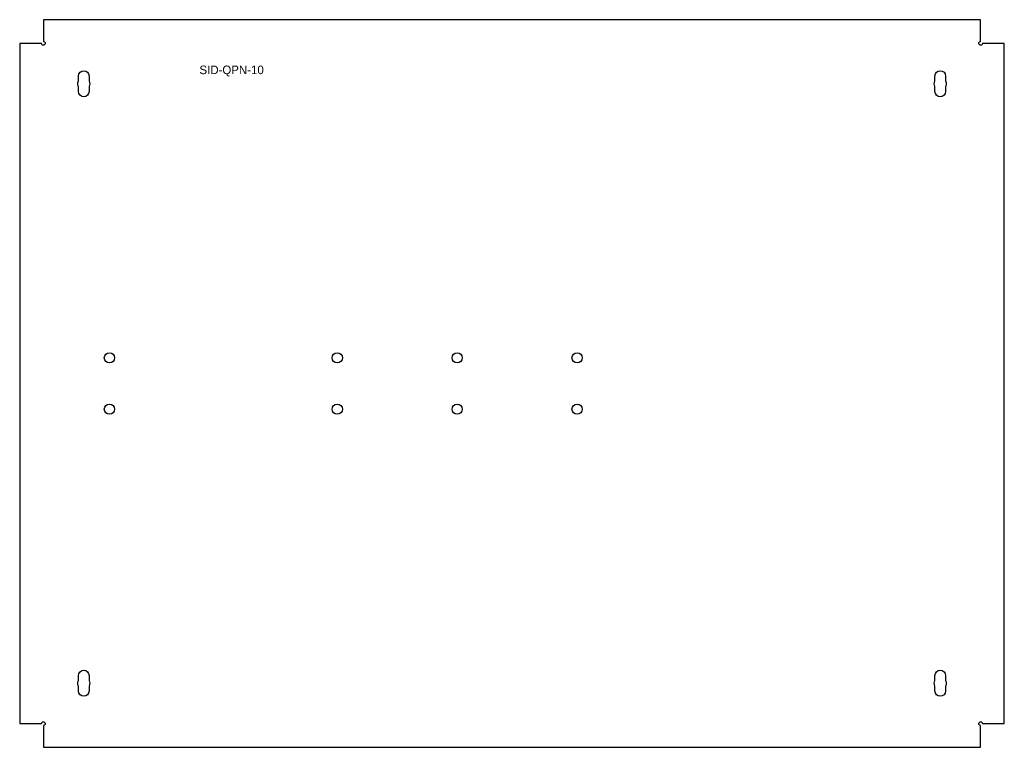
# Model space of a CAD drawing. Header units: millimetres. Extents: x -14 to 561, y 0 to 425.
import ezdxf

# ---------------------------------------------------------------- set-up
doc = ezdxf.new("R2010")
doc.units = ezdxf.units.MM

msp = doc.modelspace()

# ---------------------------------------------------------------- linework, layer by layer
for points in [[(0.57, 410.28, -0.735338), (-1.25, 410.85), (-13.95, 410.85), (-13.95, 13.95), (-1.25, 13.95, -0.735338), (0.57, 14.52, -0.735338), (0, 12.7), (0, 0), (546.89, 0), (546.89, 12.7, -0.735338), (546.32, 14.52, -0.735338), (548.15, 13.95), (560.85, 13.95), (560.85, 410.85), (548.15, 410.85, -0.735338), (546.32, 410.28, -0.735338), (546.89, 412.1), (546.89, 424.8), (0, 424.8), (0, 412.1, -0.735338)], [(26.55, 391.9), (26.55, 389.02, -0.246183), (26.55, 385.77), (26.55, 382.9, -1), (20.35, 382.9), (20.35, 385.77, -0.246183), (20.35, 389.02), (20.35, 391.9, -1)], [(520.35, 389.02), (520.35, 391.9, -1), (526.55, 391.9), (526.55, 389.02, -0.246183), (526.55, 385.77), (526.55, 382.9, -1), (520.35, 382.9), (520.35, 385.77, -0.246183)], [(26.55, 35.77), (26.55, 32.9, -1), (20.35, 32.9), (20.35, 35.77, -0.246183), (20.35, 39.02), (20.35, 41.9, -1), (26.55, 41.9), (26.55, 39.02, -0.246183)], [(520.35, 32.9), (520.35, 35.77, -0.246183), (520.35, 39.02), (520.35, 41.9, -1), (526.55, 41.9), (526.55, 39.02, -0.246183), (526.55, 35.77), (526.55, 32.9, -1)]]:
    msp.add_lwpolyline(points, format="xyb", close=True)
for centre in [(38.45, 227.4), (171.45, 227.4), (241.45, 227.4), (311.45, 227.4), (38.45, 197.4), (171.45, 197.4), (241.45, 197.4), (311.45, 197.4)]:
    msp.add_circle(centre, 3)

# ---------------------------------------------------------------- texts
at = {"insert": (91, 398), "char_height": 5, "attachment_point": 1}
msp.add_mtext_dynamic_manual_height_columns('SID-QPN-10', width=59, gutter_width=1, heights=[0], dxfattribs=at)

doc.saveas('drawing.dxf')
